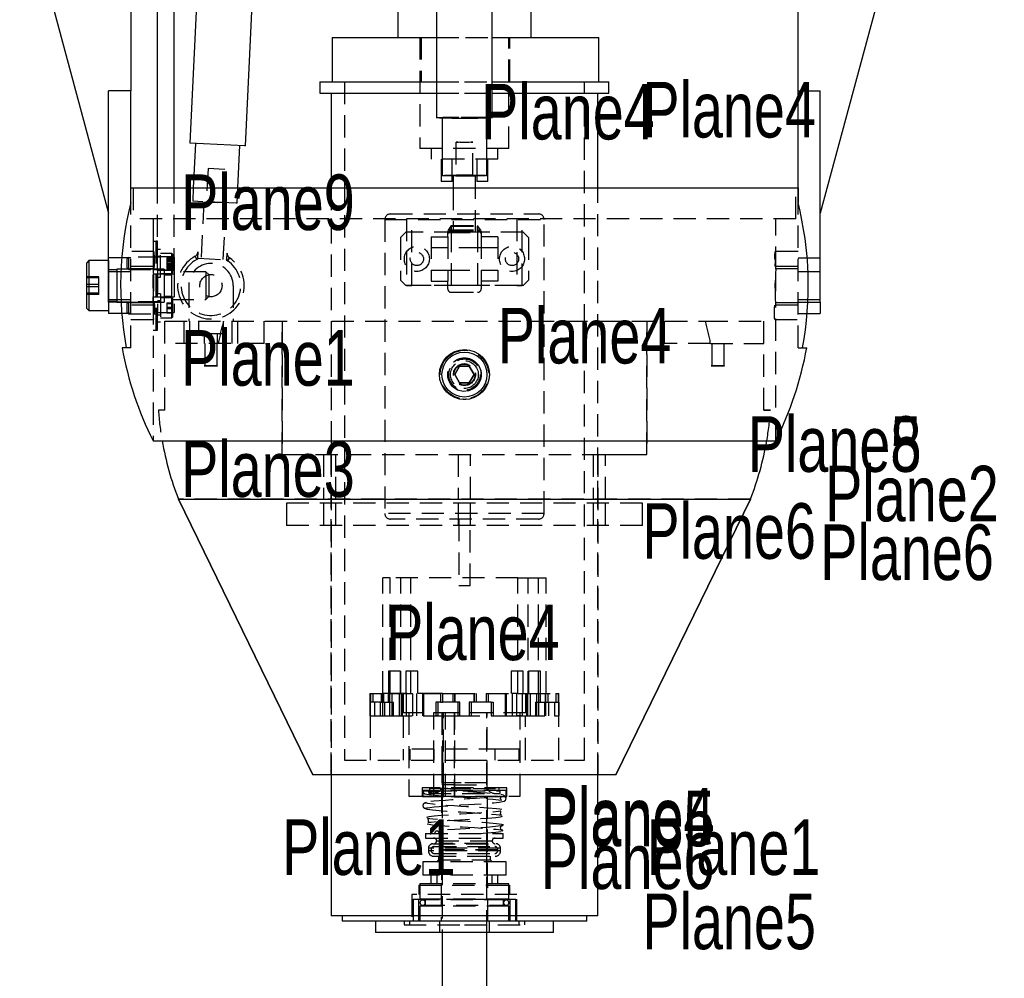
# Model space of a CAD drawing. Extents: x 7 to 1111, y 4 to 855.
# Tile 10 of 18: x 254 to 310, y 627 to 682. Entities that reach past the tile are written whole.
import ezdxf

# ---------------------------------------------------------------- set-up
doc = ezdxf.new("R2010")
doc.units = 0
doc.linetypes.add('SLDHIDDEN0', pattern=[1.905, 1.27, -0.635])
doc.layers.get('0').update_dxf_attribs({"linetype": 'CONTINUOUS'})

msp = doc.modelspace()

# ---------------------------------------------------------------- linework, layer by layer
at = {"color": 7, "linetype": 'CONTINUOUS'}
for p, q in [((261.874, 672), (261.874, 724.197)), ((260.35, 720.707), (260.35, 677.527)), ((298.45, 677.527), (298.45, 720.707)), ((262.829, 672), (262.829, 715.307)), ((262.829, 672), (262.829, 707.463)), ((254, 689.375), (259.08, 670.542)), ((304.8, 689.375), (299.72, 670.542)), ((277.813, 687.882), (277.813, 676.001)), ((280.988, 676.001), (280.988, 687.882)), ((275.59, 686.937), (275.59, 680.587)), ((283.21, 680.587), (283.21, 686.937)), ((264.23, 685.273), (263.719, 674.545)), ((266.891, 674.395), (267.401, 685.122)), ((271.841, 680.587), (271.841, 678.047)), ((271.841, 680.587), (277.813, 680.587)), ((280.988, 680.587), (287.081, 680.587)), ((287.081, 678.047), (287.081, 680.587)), ((271.145, 678.047), (271.145, 677.412)), ((271.145, 678.047), (277.813, 678.047)), ((280.988, 678.047), (287.655, 678.047)), ((287.655, 677.412), (287.655, 678.047)), ((260.35, 677.527), (259.08, 677.527)), ((259.08, 668.002), (259.08, 677.527)), ((260.35, 671.97), (260.35, 677.527)), ((271.145, 677.412), (277.813, 677.412)), ((271.78, 677.412), (271.78, 672)), ((280.988, 677.412), (287.655, 677.412)), ((287.02, 672), (287.02, 677.412)), ((298.45, 677.527), (299.72, 677.527)), ((298.45, 671.97), (298.45, 677.527)), ((299.72, 668.002), (299.72, 677.527)), ((278.13, 675.976), (278.13, 672.7)), ((280.67, 672.7), (280.67, 675.976)), ((266.83, 674.398), (263.719, 674.545)), ((264.037, 674.53), (263.916, 672)), ((266.459, 672), (266.574, 674.41)), ((266.891, 674.395), (266.83, 674.398)), ((278.765, 672.672), (278.765, 672)), ((279.4, 672.7), (278.985, 672.693)), ((279.4, 672.7), (279.153, 672.71)), ((279.4, 672.7), (279.815, 672.706)), ((279.647, 672.689), (279.4, 672.7)), ((280.035, 672), (280.035, 672.672)), ((260.35, 672), (298.45, 672)), ((260.35, 671.168), (260.35, 671.97)), ((298.45, 671.97), (298.45, 671.168)), ((265.148, 671.172), (264.685, 671.194)), ((265.016, 671.178), (265.148, 671.172)), ((265.148, 671.172), (265.28, 671.166)), ((265.148, 671.172), (265.612, 671.15)), ((257.953, 667.84), (257.81, 667.697)), ((257.81, 667.697), (257.81, 666.253)), ((259.08, 667.84), (257.953, 667.84)), ((257.953, 667.84), (257.953, 666.236)), ((259.83, 668.002), (259.08, 668.002)), ((259.08, 667.064), (259.08, 668.002)), ((298.97, 668.002), (299.72, 668.002)), ((299.72, 665.462), (299.72, 668.002)), ((259.08, 667.064), (259.08, 666.236)), ((257.81, 666.253), (257.81, 665.127)), ((257.953, 666.236), (257.953, 664.985)), ((259.08, 666.236), (259.08, 665.76)), ((259.08, 665.462), (259.08, 665.76)), ((259.08, 665.462), (259.08, 664.827)), ((259.788, 665.462), (259.08, 665.462)), ((299.012, 665.462), (299.72, 665.462)), ((299.72, 665.462), (299.72, 664.827)), ((257.81, 665.127), (257.953, 664.985)), ((257.953, 664.985), (259.08, 664.985)), ((259.83, 664.827), (259.08, 664.827)), ((298.97, 664.827), (299.72, 664.827)), ((260.09, 662.856), (259.851, 662.856)), ((298.71, 662.856), (298.949, 662.856)), ((279.124, 661.81), (278.849, 661.332)), ((278.849, 661.332), (279.124, 660.855)), ((279.676, 661.81), (279.124, 661.81)), ((279.951, 661.332), (279.676, 661.81)), ((279.676, 660.855), (279.951, 661.332)), ((279.124, 660.855), (279.676, 660.855)), ((261.62, 657.542), (297.18, 657.542)), ((270.746, 638.472), (263.065, 654.22)), ((263.065, 654.22), (295.735, 654.22)), ((263.065, 654.22), (270.746, 638.472)), ((295.735, 654.22), (288.054, 638.472)), ((288.054, 638.472), (295.735, 654.22)), ((288.054, 638.472), (270.746, 638.472)), ((271.78, 638.472), (271.78, 630.422)), ((287.02, 630.422), (287.02, 638.472)), ((287.02, 630.422), (271.78, 630.422)), ((272.415, 630.422), (272.415, 630.111)), ((286.385, 630.111), (286.385, 630.422)), ((286.385, 630.111), (272.415, 630.111)), ((274.32, 630.111), (274.32, 629.476)), ((284.48, 629.476), (284.48, 630.111)), ((284.48, 629.476), (274.32, 629.476)), ((278.124, 629.476), (278.124, 618.493)), ((280.676, 618.493), (280.676, 629.476))]:
    msp.add_line(p, q, dxfattribs=at)
at = {"color": 9, "linetype": 'SLDHIDDEN0'}
for p, q in [((276.86, 680.587), (276.86, 674.237)), ((276.921, 680.587), (276.921, 678.047)), ((277.813, 680.587), (279.461, 680.587)), ((279.461, 680.587), (280.988, 680.587)), ((281.94, 674.237), (281.94, 680.587)), ((282.001, 678.047), (282.001, 680.587)), ((272.542, 678.047), (272.542, 639.312)), ((277.813, 678.047), (279.4, 678.047)), ((279.4, 678.047), (280.988, 678.047)), ((286.258, 639.312), (286.258, 678.047)), ((277.813, 677.412), (279.4, 677.412)), ((279.4, 677.412), (280.988, 677.412)), ((278.13, 676.001), (278.13, 675.976)), ((280.67, 675.976), (280.67, 676.001)), ((281.94, 674.237), (276.86, 674.237)), ((277.495, 674.237), (277.495, 673.628)), ((278.917, 674.604), (278.917, 672.7)), ((279.883, 672.7), (279.883, 674.604)), ((281.305, 673.628), (281.305, 674.237)), ((264.757, 673.098), (264.666, 671.195)), ((265.721, 673.052), (264.757, 673.098)), ((281.305, 673.628), (277.495, 673.628)), ((278.067, 673.628), (278.067, 672.358)), ((278.702, 672.358), (278.702, 673.628)), ((280.099, 673.628), (280.099, 672.358)), ((280.734, 672.358), (280.734, 673.628)), ((265.63, 671.149), (265.721, 673.052)), ((278.765, 672.7), (278.765, 672.672)), ((280.035, 672.672), (280.035, 672.7)), ((260.35, 671.97), (260.35, 672)), ((260.35, 671.168), (260.35, 671.97)), ((260.477, 672), (260.477, 670.222)), ((261.874, 667.284), (261.874, 672)), ((262.829, 667.284), (262.829, 672)), ((262.829, 667.284), (262.829, 672)), ((263.916, 672), (263.88, 671.232)), ((266.417, 671.112), (266.459, 672)), ((271.78, 672), (271.78, 653.987)), ((278.702, 672.358), (278.067, 672.358)), ((278.765, 672), (278.765, 669.46)), ((280.035, 669.46), (280.035, 672)), ((280.734, 672.358), (280.099, 672.358)), ((287.02, 653.987), (287.02, 672)), ((298.323, 670.222), (298.323, 672)), ((298.45, 672), (298.45, 671.97)), ((298.45, 671.168), (298.45, 671.97)), ((260.35, 662.856), (260.35, 671.168)), ((266.369, 671.114), (263.88, 671.232)), ((264.514, 671.202), (264.36, 667.965)), ((265.629, 667.904), (265.783, 671.142)), ((266.417, 671.112), (266.369, 671.114)), ((298.45, 662.856), (298.45, 671.168)), ((275.171, 670.504), (283.629, 670.504)), ((298.323, 670.222), (260.477, 670.222)), ((261.62, 670.222), (261.62, 667.358)), ((274.853, 670.186), (274.853, 653.397)), ((274.853, 670.186), (283.947, 670.186)), ((276.098, 670.222), (276.098, 666.412)), ((276.403, 666.412), (276.403, 670.222)), ((278.648, 669.592), (278.648, 669.85)), ((278.648, 669.85), (280.152, 669.85)), ((278.648, 669.807), (278.648, 669.542)), ((278.648, 669.807), (280.152, 669.807)), ((280.152, 669.85), (280.152, 669.592)), ((280.152, 669.542), (280.152, 669.807)), ((282.397, 670.222), (282.397, 666.412)), ((282.702, 666.412), (282.702, 670.222)), ((283.947, 653.397), (283.947, 670.186)), ((297.18, 667.37), (297.18, 670.222)), ((276.047, 669.46), (275.742, 669.155)), ((275.742, 669.155), (275.742, 666.717)), ((282.753, 669.46), (276.047, 669.46)), ((277.49, 669.206), (278.445, 669.206)), ((277.49, 669.206), (277.49, 666.666)), ((278.447, 669.481), (278.445, 669.48)), ((278.445, 669.48), (278.445, 669.439)), ((278.445, 669.439), (278.447, 669.438)), ((278.445, 669.371), (278.445, 669.439)), ((278.445, 669.206), (278.445, 669.371)), ((278.445, 669.206), (278.445, 666.666)), ((278.447, 669.481), (280.353, 669.481)), ((278.447, 669.438), (280.353, 669.438)), ((278.648, 669.592), (280.152, 669.592)), ((278.648, 669.592), (278.648, 666.033)), ((278.648, 669.542), (280.152, 669.542)), ((280.152, 669.592), (280.152, 666.033)), ((280.355, 669.48), (280.353, 669.481)), ((280.353, 669.438), (280.355, 669.439)), ((280.355, 669.48), (280.355, 669.439)), ((280.355, 669.439), (280.355, 669.371)), ((280.355, 669.371), (280.355, 669.206)), ((281.31, 669.206), (280.355, 669.206)), ((280.355, 669.206), (280.355, 666.666)), ((281.31, 669.206), (281.31, 666.666)), ((283.058, 669.155), (282.753, 669.46)), ((283.058, 669.155), (283.058, 666.717)), ((261.62, 668.952), (261.62, 667.052)), ((261.62, 668.952), (261.802, 668.952)), ((261.802, 663.872), (261.802, 668.952)), ((261.802, 663.872), (261.802, 668.952)), ((261.874, 668.952), (261.802, 668.952)), ((261.874, 663.872), (261.874, 668.952)), ((260.226, 668.033), (260.132, 667.938)), ((262.037, 668.033), (260.226, 668.033)), ((260.226, 667.332), (260.226, 668.033)), ((261.666, 668.353), (260.35, 668.353)), ((261.874, 668.028), (261.665, 668.028)), ((262.037, 668.475), (261.874, 668.475)), ((262.037, 668.078), (261.874, 668.078)), ((262.829, 668.048), (261.874, 668.048)), ((262.037, 666.89), (262.037, 668.475)), ((262.68, 668.256), (262.037, 668.256)), ((262.68, 667.108), (262.68, 668.256)), ((262.738, 668.199), (262.68, 668.256)), ((262.738, 667.166), (262.738, 668.199)), ((262.829, 667.322), (262.829, 668.042)), ((262.829, 668.042), (262.829, 667.322)), ((264.017, 668.089), (264.114, 667.91)), ((264.114, 667.91), (264.017, 668.089)), ((264.177, 668.342), (264.16, 667.974)), ((265.829, 667.895), (265.847, 668.263)), ((278.445, 668.571), (277.49, 668.571)), ((280.355, 668.571), (278.445, 668.571)), ((281.31, 668.571), (280.355, 668.571)), ((298.45, 668.353), (297.134, 668.353)), ((259.08, 667.84), (259.08, 667.064)), ((260.35, 668.002), (259.83, 668.002)), ((260.132, 667.426), (260.132, 667.938)), ((260.35, 667.52), (261.665, 667.52)), ((262.412, 667.999), (262.412, 667.805)), ((262.412, 667.999), (262.738, 667.999)), ((262.412, 667.976), (262.738, 667.976)), ((262.412, 667.939), (262.738, 667.939)), ((262.412, 667.877), (262.738, 667.877)), ((262.412, 667.805), (262.412, 667.488)), ((262.412, 667.805), (262.738, 667.805)), ((262.412, 667.719), (262.738, 667.719)), ((262.412, 667.645), (262.738, 667.645)), ((262.412, 667.56), (262.738, 667.56)), ((262.412, 667.488), (262.738, 667.488)), ((262.412, 667.488), (262.412, 667.365)), ((264.16, 667.974), (264.204, 667.972)), ((264.204, 667.972), (265.785, 667.897)), ((265.785, 667.897), (265.829, 667.895)), ((265.982, 667.995), (265.869, 667.826)), ((265.869, 667.826), (265.982, 667.995)), ((297.135, 667.52), (298.45, 667.52)), ((298.45, 668.002), (298.97, 668.002)), ((258.526, 666.92), (257.81, 666.92)), ((258.526, 666.852), (258.526, 666.92)), ((259.552, 667.306), (259.08, 667.306)), ((260.35, 667.205), (259.08, 667.205)), ((259.08, 665.76), (259.08, 667.064)), ((262.255, 667.36), (259.552, 667.36)), ((259.552, 667.36), (259.552, 666.295)), ((260.132, 667.426), (260.226, 667.332)), ((260.226, 667.332), (262.037, 667.332)), ((261.621, 667.37), (260.35, 667.37)), ((261.874, 667.06), (261.62, 667.06)), ((261.663, 667.343), (261.665, 667.337)), ((261.665, 667.337), (261.666, 667.337)), ((261.666, 667.337), (261.874, 667.337)), ((261.874, 667.316), (262.829, 667.316)), ((261.874, 667.286), (262.037, 667.286)), ((262.829, 667.284), (261.874, 667.284)), ((261.874, 667.284), (261.874, 664.884)), ((262.829, 667.06), (261.874, 667.06)), ((262.037, 667.108), (262.68, 667.108)), ((262.255, 667.36), (262.255, 666.295)), ((262.677, 667.014), (262.255, 667.014)), ((262.412, 667.426), (262.738, 667.426)), ((262.412, 667.389), (262.738, 667.389)), ((262.412, 667.365), (262.738, 667.365)), ((264.628, 667.205), (262.677, 667.205)), ((262.677, 667.205), (262.677, 666.314)), ((262.68, 667.108), (262.738, 667.166)), ((262.829, 667.284), (262.829, 664.884)), ((262.829, 667.06), (262.829, 666.412)), ((264.795, 667.038), (264.628, 667.205)), ((264.628, 667.205), (264.628, 666.314)), ((264.795, 667.038), (264.795, 666.335)), ((277.49, 667.301), (278.445, 667.301)), ((278.445, 667.301), (280.355, 667.301)), ((280.355, 667.301), (281.31, 667.301)), ((298.45, 667.37), (297.18, 667.37)), ((299.72, 667.205), (298.45, 667.205)), ((258.526, 666.852), (257.81, 666.852)), ((258.526, 666.48), (257.81, 666.48)), ((258.526, 666.344), (257.81, 666.344)), ((258.526, 666.344), (258.526, 666.852)), ((258.526, 665.904), (258.526, 666.344)), ((261.874, 666.89), (262.037, 666.89)), ((262.829, 666.412), (262.829, 665.764)), ((263.652, 666.412), (263.652, 664.38)), ((266.192, 666.412), (266.192, 664.38)), ((275.742, 666.717), (276.047, 666.412)), ((282.753, 666.412), (276.047, 666.412)), ((276.098, 666.412), (276.403, 666.412)), ((279.4, 666.412), (276.403, 666.412)), ((277.49, 666.666), (278.445, 666.666)), ((278.445, 666.234), (278.445, 666.666)), ((282.397, 666.412), (279.4, 666.412)), ((280.355, 666.666), (280.355, 666.234)), ((281.31, 666.666), (280.355, 666.666)), ((282.397, 666.412), (282.702, 666.412)), ((282.753, 666.412), (283.058, 666.717)), ((258.526, 665.972), (257.81, 665.972)), ((258.526, 665.904), (257.81, 665.904)), ((259.552, 666.295), (259.552, 665.465)), ((262.037, 665.935), (261.874, 665.935)), ((262.037, 665.935), (262.037, 665.908)), ((262.037, 665.908), (262.037, 664.35)), ((262.255, 666.295), (262.255, 665.465)), ((262.255, 665.81), (262.677, 665.81)), ((262.677, 666.314), (262.677, 665.62)), ((264.628, 666.314), (264.628, 665.62)), ((264.628, 665.62), (264.795, 665.786)), ((264.795, 666.335), (264.795, 665.786)), ((278.648, 666.031), (280.152, 666.031)), ((259.08, 665.76), (259.08, 665.462)), ((259.08, 665.62), (260.35, 665.62)), ((259.08, 665.518), (259.552, 665.518)), ((260.35, 665.462), (259.08, 665.462)), ((259.552, 665.465), (262.255, 665.465)), ((260.35, 665.462), (259.788, 665.462)), ((260.226, 665.493), (260.132, 665.398)), ((260.132, 664.886), (260.132, 665.398)), ((262.037, 665.493), (260.226, 665.493)), ((260.226, 664.792), (260.226, 665.493)), ((260.35, 665.455), (261.62, 665.455)), ((261.666, 665.305), (260.35, 665.305)), ((261.62, 665.766), (261.62, 663.872)), ((261.62, 665.764), (261.874, 665.764)), ((261.62, 665.455), (261.62, 657.542)), ((261.666, 665.488), (261.665, 665.488)), ((261.874, 665.488), (261.666, 665.488)), ((261.874, 665.764), (262.829, 665.764)), ((262.037, 665.538), (261.874, 665.538)), ((262.68, 665.716), (262.037, 665.716)), ((262.412, 665.436), (262.412, 665.179)), ((262.412, 665.436), (262.738, 665.436)), ((262.412, 665.399), (262.738, 665.399)), ((262.677, 665.62), (264.628, 665.62)), ((262.68, 664.568), (262.68, 665.716)), ((262.738, 665.659), (262.68, 665.716)), ((262.738, 664.626), (262.738, 665.659)), ((298.45, 665.305), (297.134, 665.305)), ((297.179, 665.455), (298.45, 665.455)), ((297.18, 657.542), (297.18, 665.466)), ((298.45, 665.62), (299.72, 665.62)), ((298.45, 665.462), (299.72, 665.462)), ((298.45, 665.462), (299.012, 665.462)), ((260.35, 664.827), (259.83, 664.827)), ((260.132, 664.886), (260.226, 664.792)), ((260.226, 664.792), (262.037, 664.792)), ((261.665, 664.797), (261.874, 664.797)), ((261.874, 664.884), (262.829, 664.884)), ((261.874, 664.746), (262.037, 664.746)), ((262.412, 665.179), (262.412, 664.886)), ((262.412, 665.179), (262.738, 665.179)), ((262.412, 665.105), (262.738, 665.105)), ((262.412, 664.886), (262.412, 664.849)), ((262.412, 664.886), (262.738, 664.886)), ((262.412, 664.849), (262.738, 664.849)), ((298.45, 664.827), (298.97, 664.827)), ((260.35, 664.472), (261.665, 664.472)), ((261.874, 664.35), (262.037, 664.35)), ((262.037, 664.568), (262.68, 664.568)), ((262.293, 659.3), (262.293, 664.38)), ((262.293, 664.38), (293.163, 664.38)), ((262.68, 664.568), (262.738, 664.626)), ((263.398, 663.11), (263.398, 664.38)), ((263.703, 664.38), (263.703, 663.11)), ((264.207, 664.38), (264.207, 663.679)), ((265.637, 663.679), (265.637, 664.38)), ((266.141, 663.11), (266.141, 664.38)), ((266.446, 664.38), (266.446, 663.11)), ((267.97, 663.11), (267.97, 664.38)), ((268.986, 656.76), (268.986, 664.38)), ((268.986, 664.38), (268.986, 656.76)), ((289.814, 664.38), (289.814, 656.76)), ((289.814, 656.76), (289.814, 664.38)), ((290.83, 663.11), (290.83, 664.38)), ((293.163, 664.38), (296.507, 664.38)), ((296.507, 663.11), (296.507, 664.38)), ((297.135, 664.472), (298.45, 664.472)), ((261.62, 663.872), (261.802, 663.872)), ((261.802, 663.872), (261.874, 663.872)), ((264.207, 663.679), (264.922, 663.679)), ((264.542, 663.679), (264.542, 663.11)), ((264.922, 663.679), (265.637, 663.679)), ((265.302, 663.11), (265.302, 663.679)), ((267.97, 663.11), (262.293, 663.11)), ((264.571, 663.11), (264.571, 661.841)), ((265.273, 661.841), (265.273, 663.11)), ((293.453, 663.11), (290.83, 663.11)), ((293.453, 663.11), (296.507, 663.11)), ((293.527, 663.11), (293.527, 661.841)), ((294.229, 661.841), (294.229, 663.11)), ((296.507, 659.3), (296.507, 663.11)), ((260.35, 662.856), (260.09, 662.856)), ((298.45, 662.856), (298.71, 662.856)), ((279.4, 662.297), (279.707, 662.245)), ((264.571, 661.841), (264.542, 661.84)), ((264.542, 661.84), (265.302, 661.84)), ((264.571, 661.841), (265.273, 661.841)), ((265.302, 661.84), (265.273, 661.841)), ((278.849, 661.332), (279.124, 661.81)), ((279.124, 660.855), (278.849, 661.332)), ((279.124, 661.81), (279.676, 661.81)), ((279.676, 661.81), (279.951, 661.332)), ((279.951, 661.332), (279.676, 660.855)), ((293.527, 661.841), (293.498, 661.84)), ((293.498, 661.84), (294.258, 661.84)), ((293.527, 661.841), (294.229, 661.841)), ((294.258, 661.84), (294.229, 661.841)), ((279.676, 660.855), (279.124, 660.855)), ((262.293, 659.3), (261.92, 659.3)), ((262.293, 659.3), (261.92, 659.3)), ((296.507, 659.3), (296.88, 659.3)), ((296.88, 659.3), (296.507, 659.3)), ((268.986, 656.76), (271.78, 656.76)), ((268.986, 656.76), (289.814, 656.76)), ((271.351, 656.76), (271.351, 654.22)), ((271.78, 656.76), (271.78, 638.472)), ((271.78, 638.472), (271.78, 656.76)), ((272.052, 654.22), (272.052, 656.76)), ((279.049, 656.76), (279.049, 654.22)), ((279.751, 654.22), (279.751, 656.76)), ((286.748, 656.76), (286.748, 654.22)), ((287.02, 638.472), (287.02, 656.76)), ((287.02, 656.76), (289.814, 656.76)), ((287.02, 656.76), (287.02, 638.472)), ((287.449, 654.22), (287.449, 656.76)), ((295.735, 654.22), (263.065, 654.22)), ((269.24, 653.987), (269.24, 652.717)), ((289.56, 653.987), (269.24, 653.987)), ((271.351, 653.987), (271.351, 652.717)), ((272.052, 652.717), (272.052, 653.987)), ((279.049, 653.987), (279.049, 652.717)), ((279.751, 652.717), (279.751, 653.987)), ((286.748, 653.987), (286.748, 652.717)), ((287.449, 652.717), (287.449, 653.987)), ((289.56, 652.717), (289.56, 653.987)), ((283.947, 653.397), (274.853, 653.397)), ((283.629, 653.079), (275.171, 653.079)), ((279.082, 653.079), (279.082, 649.269)), ((279.717, 649.269), (279.717, 653.079)), ((289.56, 652.717), (269.24, 652.717)), ((271.78, 652.717), (271.78, 638.472)), ((287.02, 638.472), (287.02, 652.717)), ((274.734, 643.122), (274.734, 649.726)), ((275.165, 649.726), (274.734, 649.726)), ((275.165, 643.122), (275.165, 649.726)), ((282.458, 649.726), (275.165, 649.726)), ((275.767, 643.122), (275.767, 649.726)), ((276.342, 643.122), (276.342, 649.726)), ((282.458, 649.726), (283.033, 649.726)), ((282.458, 643.122), (282.458, 649.726)), ((283.033, 643.122), (283.033, 649.726)), ((283.033, 649.726), (284.066, 649.726)), ((283.635, 643.122), (283.635, 649.726)), ((284.066, 643.122), (284.066, 649.726)), ((279.717, 649.269), (279.082, 649.269)), ((275.055, 644.392), (275.055, 643.122)), ((275.746, 644.392), (275.055, 644.392)), ((275.746, 643.122), (275.746, 644.392)), ((276.048, 644.392), (276.048, 643.122)), ((276.345, 644.392), (276.048, 644.392)), ((276.739, 644.392), (276.345, 644.392)), ((276.739, 643.122), (276.739, 644.392)), ((282.061, 644.392), (282.061, 643.122)), ((282.752, 644.392), (282.061, 644.392)), ((282.752, 643.122), (282.752, 644.392)), ((283.054, 644.392), (283.054, 643.122)), ((283.745, 644.392), (283.054, 644.392)), ((283.745, 643.122), (283.745, 644.392)), ((274.002, 643.122), (274.002, 641.852)), ((274.002, 643.122), (274.744, 643.122)), ((274.043, 643.122), (274.043, 642.614)), ((274.177, 643.122), (274.177, 642.614)), ((274.647, 643.122), (274.647, 642.614)), ((275.165, 643.122), (274.734, 643.122)), ((274.744, 641.852), (274.744, 643.122)), ((274.781, 643.122), (274.781, 642.614)), ((275.07, 642.614), (275.07, 643.122)), ((275.142, 641.852), (275.142, 643.122)), ((278.038, 643.122), (275.165, 643.122)), ((275.165, 643.122), (278.038, 643.122)), ((275.249, 643.122), (275.249, 641.852)), ((275.675, 643.122), (275.675, 641.852)), ((275.804, 641.852), (275.804, 643.122)), ((275.844, 643.122), (275.844, 641.852)), ((275.9, 643.122), (275.9, 642.022)), ((276.082, 641.852), (276.082, 643.122)), ((276.424, 643.122), (276.424, 641.852)), ((276.67, 643.122), (276.67, 641.852)), ((277.013, 643.122), (277.013, 641.852)), ((277.074, 641.852), (277.074, 643.122)), ((278.038, 643.122), (278.038, 642.614)), ((278.153, 643.122), (278.038, 643.122)), ((278.153, 643.122), (278.153, 642.614)), ((278.153, 643.122), (278.736, 643.122)), ((278.736, 643.122), (278.736, 642.614)), ((278.736, 643.122), (282.13, 643.122)), ((278.852, 643.122), (278.852, 642.614)), ((278.858, 642.614), (278.858, 643.122)), ((279.942, 643.122), (279.942, 642.614)), ((279.948, 643.122), (279.948, 642.614)), ((280.064, 643.122), (280.064, 642.614)), ((280.647, 643.122), (280.647, 642.614)), ((280.762, 643.122), (280.762, 642.614)), ((281.726, 643.122), (281.726, 641.852)), ((281.787, 643.122), (281.787, 641.852)), ((282.458, 643.122), (282.13, 643.122)), ((282.13, 643.122), (282.13, 641.852)), ((282.376, 643.122), (282.376, 641.852)), ((282.458, 643.122), (283.033, 643.122)), ((282.718, 641.852), (282.718, 643.122)), ((282.9, 642.022), (282.9, 643.122)), ((282.956, 641.852), (282.956, 643.122)), ((282.996, 643.122), (282.996, 641.852)), ((283.033, 643.122), (283.73, 643.122)), ((283.033, 643.122), (284.623, 643.122)), ((283.152, 643.122), (283.152, 641.852)), ((283.522, 643.122), (283.522, 641.852)), ((283.657, 641.852), (283.657, 643.122)), ((283.73, 643.122), (283.73, 642.614)), ((284.019, 643.122), (284.019, 642.614)), ((284.055, 641.852), (284.055, 643.122)), ((284.153, 643.122), (284.153, 642.614)), ((284.623, 643.122), (284.623, 642.614)), ((284.623, 643.122), (284.757, 643.122)), ((284.757, 643.122), (284.757, 642.614)), ((284.757, 643.122), (284.797, 643.122)), ((284.797, 641.852), (284.797, 643.122)), ((274.016, 642.614), (274.016, 641.852)), ((274.591, 642.614), (274.016, 642.614)), ((274.255, 642.614), (274.255, 641.852)), ((274.591, 642.614), (274.591, 641.852)), ((274.591, 642.614), (275.345, 642.614)), ((274.829, 642.614), (274.829, 641.852)), ((275.345, 641.852), (275.345, 642.614)), ((278.038, 642.614), (277.768, 642.614)), ((277.768, 642.614), (277.768, 641.852)), ((277.878, 642.614), (277.878, 641.852)), ((278.038, 642.614), (278.153, 642.614)), ((278.736, 642.614), (278.153, 642.614)), ((279.016, 642.614), (278.736, 642.614)), ((279.016, 642.614), (279.016, 641.852)), ((279.126, 642.614), (279.016, 642.614)), ((279.126, 642.614), (279.126, 641.852)), ((279.137, 642.614), (279.126, 642.614)), ((279.137, 641.852), (279.137, 642.614)), ((279.663, 642.614), (279.663, 641.852)), ((280.922, 642.614), (279.663, 642.614)), ((279.674, 642.614), (279.674, 641.852)), ((279.784, 642.614), (279.784, 641.852)), ((280.922, 642.614), (280.922, 641.852)), ((280.922, 642.614), (281.032, 642.614)), ((281.032, 642.614), (281.032, 641.852)), ((283.455, 642.614), (283.455, 641.852)), ((283.455, 642.614), (283.971, 642.614)), ((283.971, 642.614), (284.545, 642.614)), ((283.971, 642.614), (283.971, 641.852)), ((284.209, 642.614), (284.209, 641.852)), ((284.545, 642.614), (284.623, 642.614)), ((284.545, 642.614), (284.545, 641.852)), ((284.623, 642.614), (284.757, 642.614)), ((284.757, 642.614), (284.784, 642.614)), ((284.784, 642.614), (284.784, 641.852)), ((274.002, 641.852), (274.744, 641.852)), ((274.012, 641.852), (274.012, 639.312)), ((274.744, 641.852), (275.142, 641.852)), ((274.744, 641.852), (275.142, 641.852)), ((275.142, 641.852), (277.768, 641.852)), ((278.909, 642.022), (275.9, 642.022)), ((275.907, 641.852), (275.907, 639.312)), ((276.225, 642.022), (276.225, 637.26)), ((277.643, 637.26), (277.643, 642.022)), ((277.768, 641.852), (279.016, 641.852)), ((277.878, 641.852), (277.768, 641.852)), ((278.1, 642.022), (278.1, 638.022)), ((278.124, 642.022), (278.124, 637.895)), ((278.174, 637.26), (278.174, 642.022)), ((278.208, 637.895), (278.208, 642.022)), ((278.322, 637.26), (278.322, 642.022)), ((278.819, 642.022), (278.819, 637.895)), ((278.853, 637.26), (278.853, 642.022)), ((282.9, 642.022), (278.909, 642.022)), ((279.016, 641.852), (282.13, 641.852)), ((280.676, 637.895), (280.676, 642.022)), ((280.7, 638.022), (280.7, 642.022)), ((282.13, 641.852), (282.713, 641.852)), ((282.718, 641.852), (282.376, 641.852)), ((282.575, 637.26), (282.575, 642.022)), ((282.718, 641.852), (284.545, 641.852)), ((282.892, 639.312), (282.892, 641.852)), ((284.545, 641.852), (284.784, 641.852)), ((284.545, 641.852), (284.784, 641.852)), ((284.784, 641.852), (284.797, 641.852)), ((284.788, 639.312), (284.788, 641.852)), ((276.282, 639.947), (276.282, 639.312)), ((281.482, 639.947), (276.282, 639.947)), ((277.654, 639.947), (277.654, 639.312)), ((281.146, 639.312), (281.146, 639.947)), ((282.518, 639.947), (281.482, 639.947)), ((282.518, 639.312), (282.518, 639.947)), ((272.542, 639.312), (279.4, 639.312)), ((278.105, 639.312), (278.105, 637.564)), ((279.4, 639.312), (286.258, 639.312)), ((280.695, 637.564), (280.695, 639.312)), ((271.78, 638.472), (270.746, 638.472)), ((288.054, 638.472), (287.02, 638.472)), ((276.976, 637.722), (276.976, 637.24)), ((277.687, 637.722), (276.976, 637.722)), ((277.412, 637.697), (277.412, 637.564)), ((278.13, 637.697), (277.417, 637.697)), ((281.824, 637.722), (277.687, 637.722)), ((277.995, 637.697), (281.383, 637.697)), ((278.038, 637.697), (278.038, 637.564)), ((278.437, 637.697), (278.043, 637.697)), ((279.218, 638.022), (278.1, 638.022)), ((278.124, 637.895), (278.208, 637.895)), ((278.13, 637.697), (278.502, 637.697)), ((278.208, 637.26), (278.208, 637.895)), ((278.819, 637.895), (278.208, 637.895)), ((278.437, 637.697), (280.757, 637.697)), ((278.502, 637.697), (280.67, 637.697)), ((278.819, 637.895), (278.819, 637.26)), ((278.819, 637.895), (280.676, 637.895)), ((280.7, 638.022), (279.218, 638.022)), ((280.762, 637.564), (280.762, 637.697)), ((281.388, 637.564), (281.388, 637.697)), ((281.824, 637.24), (281.824, 637.722)), ((276.225, 637.26), (282.575, 637.26)), ((276.976, 637.24), (281.824, 637.24)), ((277.705, 637.214), (277.002, 637.214)), ((277.02, 637.57), (277.02, 637.214)), ((277.718, 637.57), (277.02, 637.57)), ((277.044, 637.564), (278.485, 637.564)), ((277.366, 637.57), (277.366, 637.405)), ((277.366, 637.405), (281.434, 637.405)), ((277.412, 637.564), (281.388, 637.564)), ((281.798, 637.214), (277.705, 637.214)), ((281.78, 637.57), (277.718, 637.57)), ((278.087, 637.564), (278.087, 632.18)), ((278.124, 637.26), (278.124, 629.476)), ((280.676, 629.476), (280.676, 637.26)), ((280.713, 632.18), (280.713, 637.564)), ((281.434, 637.405), (281.434, 637.57)), ((281.78, 637.214), (281.78, 637.57)), ((277.183, 635.125), (277.183, 634.865)), ((277.183, 635.125), (281.617, 635.125)), ((277.183, 634.865), (281.617, 634.865)), ((278.13, 635.125), (278.13, 634.555)), ((280.67, 634.555), (280.67, 635.125)), ((281.617, 634.865), (281.617, 635.125)), ((277.597, 634.535), (281.203, 634.535)), ((277.67, 634.377), (281.13, 634.377)), ((277.815, 634.7), (280.985, 634.7)), ((280.667, 634.555), (278.13, 634.555)), ((277.343, 634.281), (277.343, 634.126)), ((281.454, 634.281), (277.344, 634.281)), ((281.454, 634.126), (277.344, 634.126)), ((281.305, 634.199), (277.493, 634.199)), ((281.305, 634.162), (277.493, 634.162)), ((277.648, 633.821), (281.152, 633.821)), ((277.67, 633.984), (281.13, 633.984)), ((277.909, 633.821), (277.909, 633.628)), ((278.13, 633.984), (278.13, 633.5)), ((280.67, 633.5), (280.67, 633.984)), ((280.891, 633.628), (280.891, 633.821)), ((281.457, 634.126), (281.457, 634.281)), ((277.02, 633.5), (277.02, 632.753)), ((277.718, 633.5), (277.02, 633.5)), ((281.78, 633.5), (277.718, 633.5)), ((277.909, 633.628), (277.815, 633.5)), ((277.909, 633.628), (280.891, 633.628)), ((278.13, 633.5), (278.13, 632.753)), ((280.67, 632.753), (280.67, 633.5)), ((280.985, 633.5), (280.891, 633.628)), ((281.78, 632.753), (281.78, 633.5)), ((277.718, 632.753), (277.02, 632.753)), ((277.488, 632.753), (277.488, 632.245)), ((281.78, 632.753), (277.718, 632.753)), ((277.824, 632.753), (277.824, 632.245)), ((280.976, 632.245), (280.976, 632.753)), ((281.312, 632.245), (281.312, 632.753)), ((276.802, 632.18), (276.802, 631.635)), ((276.802, 632.18), (281.998, 632.18)), ((276.86, 632.245), (276.86, 631.371)), ((277.604, 632.245), (276.86, 632.245)), ((281.94, 632.245), (277.604, 632.245)), ((278.063, 632.245), (278.063, 630.111)), ((280.737, 630.111), (280.737, 632.245)), ((281.94, 631.371), (281.94, 632.245)), ((281.998, 631.635), (281.998, 632.18)), ((276.403, 631.635), (276.403, 630.111)), ((282.397, 631.635), (276.403, 631.635)), ((282.397, 630.111), (282.397, 631.635)), ((276.47, 631.381), (276.47, 630.111)), ((276.47, 631.381), (279.4, 631.381)), ((276.781, 631.381), (276.781, 630.111)), ((277.604, 631.371), (276.86, 631.371)), ((276.86, 630.977), (276.86, 630.111)), ((277.604, 630.977), (276.86, 630.977)), ((281.787, 631.328), (277.013, 631.328)), ((277.013, 631.021), (281.787, 631.021)), ((277.164, 631.371), (277.164, 630.977)), ((281.94, 631.371), (277.604, 631.371)), ((281.94, 630.977), (277.604, 630.977)), ((279.4, 631.381), (282.33, 631.381)), ((281.636, 630.977), (281.636, 631.371)), ((281.94, 630.111), (281.94, 630.977)), ((282.019, 630.111), (282.019, 631.381)), ((282.33, 630.111), (282.33, 631.381)), ((275.953, 630.111), (275.953, 629.909)), ((275.953, 629.909), (279.4, 629.909)), ((276.269, 630.111), (276.269, 629.909)), ((277.971, 630.111), (277.971, 629.476)), ((279.4, 629.909), (282.847, 629.909)), ((280.829, 629.476), (280.829, 630.111)), ((282.531, 629.909), (282.531, 630.111)), ((282.847, 629.909), (282.847, 630.111))]:
    msp.add_line(p, q, dxfattribs=at)
at = {"color": 9, "linetype": 'SLDHIDDEN0', "flags": 128}
for points in [[(277.813, 676.001), (277.813, 676.002), (277.841, 676.008), (277.908, 676.014), (278.015, 676.02), (278.157, 676.026), (278.332, 676.031), (278.534, 676.035), (278.759, 676.038), (279, 676.04), (279.252, 676.041), (279.507, 676.041), (279.76, 676.04), (280.003, 676.038), (280.231, 676.035), (280.437, 676.031), (280.616, 676.027), (280.764, 676.021)], [(280.491, 676.017), (280.59, 676.012), (280.65, 676.006), (280.67, 676.001), (280.649, 675.995), (280.588, 675.989), (280.489, 675.984), (280.355, 675.979), (280.19, 675.975), (280, 675.972), (279.79, 675.97), (279.568, 675.968), (279.341, 675.968), (279.115, 675.969), (278.899, 675.971), (278.698, 675.974), (278.521, 675.977), (278.371, 675.982), (278.255, 675.987), (278.175, 675.992), (278.135, 675.998), (278.135, 676.004), (278.176, 676.009), (278.257, 676.015), (278.374, 676.02), (278.524, 676.024), (278.702, 676.028), (278.903, 676.03), (279.12, 676.032), (279.345, 676.033), (279.573, 676.033), (279.795, 676.031), (280.004, 676.029), (280.194, 676.026), (280.358, 676.022), (280.491, 676.017)], [(280.764, 676.021), (280.877, 676.015), (280.951, 676.009), (280.985, 676.003), (280.988, 676.001)], [(279.815, 674.61), (279.869, 674.607), (279.882, 674.603), (279.852, 674.6), (279.781, 674.596), (279.677, 674.594), (279.548, 674.592), (279.406, 674.592), (279.264, 674.592), (279.133, 674.594), (279.027, 674.596), (278.953, 674.599), (278.919, 674.603), (278.928, 674.607), (278.979, 674.61), (279.067, 674.613), (279.185, 674.615), (279.322, 674.616), (279.466, 674.616), (279.604, 674.615), (279.724, 674.613), (279.815, 674.61)], [(278.13, 672.7), (278.135, 672.703), (278.176, 672.708), (278.257, 672.714), (278.374, 672.719), (278.524, 672.723), (278.702, 672.727), (278.903, 672.729), (279.12, 672.731), (279.345, 672.732), (279.573, 672.732), (279.795, 672.73), (280.004, 672.728), (280.194, 672.725), (280.358, 672.721), (280.491, 672.716)], [(279.4, 672.716), (279.236, 672.715), (279.082, 672.714), (278.951, 672.711), (278.85, 672.708), (278.787, 672.704), (278.765, 672.7), (278.787, 672.695), (278.85, 672.692), (278.951, 672.688), (279.082, 672.686), (279.236, 672.684), (279.4, 672.683), (279.564, 672.684), (279.717, 672.686), (279.849, 672.688), (279.95, 672.692), (280.013, 672.695), (280.035, 672.7), (280.013, 672.704), (279.95, 672.708), (279.849, 672.711), (279.717, 672.714), (279.564, 672.715), (279.4, 672.716)], [(279.815, 672.706), (279.869, 672.703), (279.882, 672.699), (279.852, 672.695), (279.781, 672.692), (279.677, 672.69), (279.548, 672.688), (279.406, 672.687), (279.264, 672.688), (279.133, 672.689), (279.027, 672.692), (278.953, 672.695), (278.919, 672.699), (278.928, 672.702), (278.979, 672.706), (279.067, 672.709), (279.185, 672.711), (279.322, 672.712), (279.466, 672.712), (279.604, 672.711), (279.724, 672.709), (279.815, 672.706)], [(280.491, 672.716), (280.59, 672.711), (280.65, 672.705), (280.67, 672.7)], [(278.447, 669.438), (278.486, 669.57), (278.647, 669.806), (278.648, 669.807)], [(280.152, 669.807), (280.153, 669.806), (280.314, 669.57), (280.353, 669.438)], [(278.648, 669.592), (278.609, 669.589), (278.57, 669.579), (278.535, 669.563), (278.504, 669.541), (278.479, 669.514), (278.46, 669.483), (278.449, 669.45), (278.445, 669.416)], [(278.648, 669.542), (278.609, 669.539), (278.57, 669.529), (278.535, 669.513), (278.504, 669.492), (278.479, 669.466), (278.46, 669.436), (278.449, 669.404), (278.445, 669.371)], [(279.4, 669.476), (279.236, 669.475), (279.082, 669.474), (278.951, 669.471), (278.85, 669.468), (278.787, 669.464), (278.765, 669.46), (278.787, 669.455), (278.85, 669.452), (278.951, 669.448), (279.082, 669.446), (279.236, 669.444), (279.4, 669.443), (279.564, 669.444), (279.717, 669.446), (279.849, 669.448), (279.95, 669.452), (280.013, 669.455), (280.035, 669.46), (280.013, 669.464), (279.95, 669.468), (279.849, 669.471), (279.717, 669.474), (279.564, 669.475), (279.4, 669.476)], [(280.355, 669.416), (280.351, 669.45), (280.34, 669.483), (280.321, 669.514), (280.296, 669.541), (280.265, 669.563), (280.23, 669.579), (280.191, 669.589), (280.152, 669.592)], [(280.355, 669.371), (280.351, 669.404), (280.34, 669.436), (280.321, 669.466), (280.296, 669.492), (280.265, 669.513), (280.23, 669.529), (280.191, 669.539), (280.152, 669.542)], [(261.665, 667.52), (261.676, 667.543), (261.686, 667.611), (261.694, 667.716), (261.699, 667.846), (261.7, 667.986), (261.696, 668.119), (261.689, 668.232), (261.679, 668.312), (261.669, 668.35), (261.659, 668.342), (261.651, 668.287), (261.645, 668.192), (261.642, 668.069), (261.64, 667.931), (261.642, 667.794), (261.645, 667.672), (261.651, 667.58), (261.659, 667.529), (261.665, 667.52)], [(261.644, 667.682), (261.645, 667.568), (261.648, 667.467), (261.653, 667.39), (261.66, 667.345), (261.668, 667.339), (261.677, 667.371), (261.685, 667.439), (261.691, 667.534), (261.693, 667.646), (261.693, 667.762), (261.689, 667.868), (261.682, 667.954), (261.674, 668.009), (261.665, 668.028), (261.657, 668.007), (261.651, 667.95), (261.647, 667.862), (261.644, 667.754), (261.644, 667.682)], [(297.135, 667.52), (297.144, 667.543), (297.151, 667.611), (297.156, 667.716), (297.159, 667.845), (297.159, 667.985), (297.157, 668.119), (297.153, 668.232), (297.146, 668.313), (297.138, 668.35), (297.127, 668.342), (297.117, 668.287), (297.108, 668.192), (297.102, 668.069), (297.1, 667.931), (297.102, 667.794), (297.109, 667.673), (297.118, 667.581), (297.128, 667.529), (297.135, 667.52)], [(261.665, 668.023), (261.663, 668.025), (261.655, 667.993), (261.65, 667.925), (261.646, 667.83), (261.644, 667.719), (261.644, 667.643)], [(261.62, 665.455), (261.623, 665.508), (261.63, 665.664), (261.639, 665.904), (261.645, 666.201), (261.645, 666.522), (261.641, 666.831), (261.633, 667.092), (261.625, 667.277), (261.62, 667.364), (261.621, 667.344), (261.627, 667.22), (261.636, 667.004), (261.643, 666.721), (261.646, 666.404), (261.643, 666.088), (261.636, 665.808), (261.627, 665.596), (261.621, 665.476), (261.62, 665.455)], [(261.632, 666.412), (261.631, 666.626), (261.627, 666.817), (261.623, 666.961), (261.621, 667.044), (261.62, 667.056), (261.622, 666.995), (261.626, 666.868), (261.63, 666.69), (261.632, 666.481), (261.631, 666.264), (261.628, 666.063), (261.624, 665.903), (261.621, 665.799), (261.62, 665.766)], [(297.18, 667.37), (297.177, 667.316), (297.17, 667.16), (297.161, 666.92), (297.155, 666.623), (297.155, 666.302), (297.159, 665.994), (297.167, 665.732), (297.175, 665.548), (297.18, 665.46), (297.179, 665.48), (297.173, 665.605), (297.164, 665.82), (297.157, 666.103), (297.154, 666.42), (297.157, 666.736), (297.164, 667.016), (297.173, 667.228), (297.179, 667.348), (297.18, 667.37)], [(261.631, 666.27), (261.631, 666.276), (261.632, 666.412)], [(261.665, 664.472), (261.656, 664.495), (261.649, 664.563), (261.644, 664.668), (261.641, 664.797), (261.641, 664.937), (261.643, 665.071), (261.647, 665.184), (261.654, 665.265), (261.662, 665.302), (261.673, 665.294), (261.683, 665.239), (261.692, 665.144), (261.698, 665.021), (261.7, 664.883), (261.698, 664.746), (261.691, 664.625), (261.682, 664.533), (261.672, 664.481), (261.665, 664.472)], [(261.665, 664.801), (261.663, 664.799), (261.655, 664.831), (261.65, 664.899), (261.646, 664.994), (261.644, 665.106), (261.645, 665.221), (261.647, 665.328), (261.651, 665.414), (261.658, 665.469), (261.665, 665.487)], [(261.644, 665.142), (261.645, 665.256), (261.648, 665.358), (261.653, 665.435), (261.66, 665.479), (261.668, 665.485), (261.677, 665.453), (261.685, 665.385), (261.691, 665.29), (261.693, 665.178), (261.693, 665.063), (261.689, 664.956), (261.682, 664.871), (261.674, 664.815), (261.665, 664.797), (261.657, 664.817), (261.651, 664.875), (261.647, 664.962), (261.644, 665.07), (261.644, 665.142)], [(297.135, 664.472), (297.124, 664.495), (297.114, 664.563), (297.106, 664.668), (297.101, 664.798), (297.1, 664.938), (297.104, 665.071), (297.111, 665.184), (297.121, 665.264), (297.131, 665.302), (297.134, 665.3)], [(278.423, 662.331), (278.801, 662.594), (279.248, 662.721), (279.705, 662.695), (280.125, 662.526), (280.469, 662.231), (280.704, 661.834), (280.796, 661.37), (280.726, 660.893), (280.494, 660.464), (280.132, 660.142), (279.693, 659.966), (279.233, 659.945), (278.799, 660.071), (278.428, 660.329), (278.156, 660.697), (278.016, 661.146), (278.034, 661.626), (278.218, 662.077), (278.423, 662.331)], [(279.83, 662.181), (279.983, 662.101), (280.205, 661.865), (280.336, 661.569), (280.361, 661.246), (280.278, 660.932), (280.096, 660.664), (279.941, 660.533)], [(279.941, 660.533), (279.646, 660.399), (279.323, 660.37), (279.009, 660.45), (278.74, 660.628), (278.544, 660.886), (278.445, 661.195), (278.449, 661.357)], [(277.021, 637.569), (277.02, 637.563), (277.027, 637.511), (277.07, 637.44), (277.135, 637.397), (277.256, 637.363), (277.505, 637.326), (277.921, 637.287), (278.401, 637.252), (278.886, 637.22), (279.339, 637.193), (279.744, 637.168), (280.168, 637.141), (280.609, 637.111), (281.024, 637.078), (281.35, 637.044), (281.495, 637.022), (281.513, 637.023), (281.499, 637.038), (281.478, 637.069), (281.463, 637.12), (281.469, 637.181), (281.489, 637.222), (281.502, 637.241), (281.469, 637.243), (281.359, 637.229), (281.169, 637.208), (280.899, 637.183), (280.535, 637.155), (280.037, 637.122), (279.405, 637.083), (279.051, 637.062), (278.682, 637.039), (278.314, 637.014), (277.961, 636.988), (277.646, 636.961), (277.391, 636.932), (277.22, 636.902), (277.156, 636.87)], [(277.202, 636.556), (277.261, 636.587), (277.426, 636.617), (277.669, 636.645), (277.959, 636.67), (278.273, 636.694), (278.589, 636.715), (279.171, 636.752), (279.63, 636.779), (279.98, 636.801), (280.347, 636.825), (280.724, 636.851), (281.083, 636.881), (281.387, 636.914), (281.573, 636.945), (281.674, 636.978), (281.735, 637.022), (281.765, 637.068), (281.777, 637.148), (281.731, 637.244), (281.607, 637.316), (281.478, 637.345), (281.274, 637.372), (281.011, 637.397), (280.693, 637.423), (280.322, 637.449), (279.892, 637.476), (279.415, 637.505), (278.913, 637.536), (278.483, 637.564)], [(277.337, 637.567), (277.337, 637.565), (277.343, 637.512), (277.387, 637.482), (277.531, 637.482), (277.835, 637.507)], [(277.743, 637.564), (277.76, 637.539), (277.781, 637.521), (277.804, 637.51), (277.829, 637.506), (277.853, 637.51), (277.877, 637.521), (277.898, 637.539), (277.915, 637.564)], [(277.207, 636.893), (277.091, 636.85), (277.041, 636.793), (277.02, 636.713), (277.041, 636.632), (277.091, 636.575), (277.207, 636.532)], [(277.208, 636.85), (277.091, 636.829), (277.041, 636.782), (277.02, 636.713), (277.041, 636.643), (277.091, 636.596), (277.207, 636.575)], [(277.156, 636.555), (277.275, 636.512), (277.569, 636.472), (277.964, 636.437), (278.396, 636.405), (278.819, 636.378), (279.2, 636.354), (279.522, 636.335), (279.779, 636.319), (280.26, 636.289), (280.762, 636.253), (281.211, 636.213), (281.375, 636.194), (281.468, 636.18), (281.508, 636.173), (281.512, 636.177), (281.495, 636.196), (281.465, 636.257), (281.473, 636.362), (281.482, 636.398), (281.433, 636.393), (281.338, 636.38), (281.024, 636.347), (280.52, 636.308), (279.858, 636.264), (279.186, 636.223), (278.577, 636.185), (278.07, 636.15), (277.662, 636.116), (277.357, 636.08), (277.124, 636.016), (277.031, 635.912), (277.022, 635.848), (277.035, 635.797), (277.087, 635.732), (277.151, 635.697), (277.256, 635.669), (277.384, 635.648), (277.57, 635.626), (278.04, 635.584), (278.547, 635.549), (279.028, 635.518), (279.283, 635.503), (279.604, 635.483), (279.982, 635.46), (280.4, 635.432), (280.826, 635.401), (281.211, 635.366), (281.492, 635.328), (281.598, 635.286)], [(281.644, 635.6), (281.526, 635.643), (281.232, 635.683), (280.837, 635.718), (280.405, 635.75), (279.982, 635.777), (279.601, 635.801), (279.279, 635.82), (279.023, 635.836), (278.541, 635.867), (278.039, 635.902), (277.59, 635.942), (277.425, 635.961), (277.332, 635.975), (277.292, 635.982), (277.288, 635.978), (277.305, 635.959), (277.335, 635.898), (277.328, 635.793), (277.321, 635.758), (277.381, 635.764), (277.492, 635.779), (277.817, 635.812), (278.259, 635.846), (278.808, 635.882), (279.446, 635.922), (280.125, 635.964), (280.742, 636.006), (281.185, 636.044), (281.467, 636.079), (281.677, 636.139), (281.769, 636.243), (281.778, 636.307), (281.765, 636.358), (281.713, 636.423), (281.649, 636.458), (281.544, 636.486), (281.417, 636.507), (281.23, 636.529), (280.761, 636.571), (280.254, 636.607), (279.774, 636.637), (279.518, 636.652), (279.197, 636.672), (278.819, 636.695), (278.401, 636.723), (277.975, 636.754), (277.59, 636.789), (277.308, 636.827), (277.202, 636.87)], [(281.598, 635.6), (281.487, 635.556), (281.165, 635.514), (280.682, 635.473), (280.095, 635.433), (279.464, 635.394), (278.846, 635.356), (278.287, 635.319), (277.824, 635.284)], [(281.593, 635.262), (281.561, 635.274), (281.519, 635.305), (281.479, 635.362), (281.462, 635.443), (281.48, 635.523), (281.519, 635.58), (281.561, 635.611), (281.593, 635.623)], [(281.593, 635.305), (281.561, 635.306), (281.519, 635.326), (281.479, 635.373), (281.462, 635.443), (281.479, 635.512), (281.519, 635.559), (281.561, 635.579), (281.592, 635.58)], [(277.717, 635.125), (277.725, 635.186), (277.75, 635.237), (277.786, 635.272), (277.829, 635.284), (277.872, 635.272), (277.908, 635.237), (277.933, 635.186), (277.941, 635.125)], [(280.239, 635.125), (280.692, 635.156), (281.186, 635.197), (281.52, 635.241), (281.644, 635.285)]]:
    msp.add_lwpolyline(points, dxfattribs=at)
at = {"color": 7, "linetype": 'CONTINUOUS', "flags": 128}
for points in [[(280.988, 676.001), (280.978, 675.996), (280.93, 675.99), (280.843, 675.984), (280.718, 675.978), (280.559, 675.973), (280.37, 675.969), (280.156, 675.965), (279.922, 675.962), (279.675, 675.961), (279.421, 675.96), (279.166, 675.961), (278.917, 675.962), (278.681, 675.964), (278.463, 675.968), (278.27, 675.972), (278.105, 675.977), (277.975, 675.983), (277.881, 675.989), (277.827, 675.995), (277.813, 676.001)], [(280.67, 672.7), (280.67, 672.7), (280.649, 672.694), (280.588, 672.688), (280.489, 672.683), (280.355, 672.678), (280.19, 672.674), (280, 672.671), (279.79, 672.669), (279.568, 672.668), (279.341, 672.667), (279.115, 672.668), (278.899, 672.67), (278.698, 672.673), (278.521, 672.676), (278.371, 672.681), (278.255, 672.686), (278.175, 672.691), (278.135, 672.697), (278.13, 672.7)]]:
    msp.add_lwpolyline(points, dxfattribs=at)
at = {"color": 9, "linetype": 'SLDHIDDEN0'}
for centre, radius in [((276.682, 667.936), 0.715), ((282.118, 667.936), 0.715), ((276.682, 667.936), 0.38), ((282.118, 667.936), 0.38), ((264.922, 666.412), 0.635), ((279.4, 661.332), 0.952), ((279.4, 661.332), 0.947), ((279.4, 661.332), 0.894), ((279.4, 661.332), 0.792), ((279.4, 661.332), 0.626), ((279.4, 661.332), 0.602)]:
    msp.add_circle(centre, radius, dxfattribs=at)
at = {"color": 7, "linetype": 'CONTINUOUS'}
for radius in [1.427, 1.285]:
    msp.add_circle((279.4, 661.332), radius, dxfattribs=at)
for centre, radius, start, end in [((279.4, 666.412), 19.635, 165.9839, 190.4344), ((279.4, 666.412), 19.635, 349.5656, 14.0161), ((279.4, 666.412), 19.87, 190.3095, 206.5136), ((279.4, 666.412), 19.87, 333.4864, 349.6905), ((279.4, 660.57), 17.526, 189.9492, 201.2427), ((279.4, 660.57), 17.526, 189.9492, 201.2427), ((279.4, 660.57), 17.526, 338.7573, 350.0508), ((279.4, 660.57), 17.526, 338.7573, 350.0508)]:
    msp.add_arc(centre, radius, start, end, dxfattribs=at)
at = {"color": 9, "linetype": 'SLDHIDDEN0'}
for centre, radius, start, end in [((275.171, 670.186), 0.317, 90, 180), ((283.629, 670.186), 0.318, 360, 90), ((264.922, 666.412), 1.905, 118.3506, 56.2047), ((263.873, 668.357), 0.305, 298.3506, 357.2776), ((266.151, 668.249), 0.305, 177.2776, 236.2047), ((264.922, 666.412), 1.702, 118.3506, 56.2047), ((264.922, 666.412), 1.702, 118.3506, 56.2047), ((264.922, 666.412), 1.27, 0, 180), ((263.873, 668.357), 0.508, 298.3506, 310.7404), ((263.873, 668.357), 0.508, 298.3506, 310.7404), ((266.151, 668.249), 0.508, 223.8149, 236.2047), ((266.151, 668.249), 0.508, 223.8149, 236.2047), ((278.648, 666.234), 0.203, 180, 270), ((280.152, 666.234), 0.203, 270, 0), ((279.4, 660.57), 14.281, 164.5263, 169.7546), ((279.4, 660.57), 14.281, 10.2454, 15.4737), ((279.4, 661.332), 1.397, 119.9967, 141.7249), ((279.4, 661.332), 1.397, 265.9986, 270), ((279.4, 661.332), 1.397, 270, 274.7283), ((279.4, 660.57), 17.526, 184.1555, 189.9492), ((279.4, 660.57), 17.526, 184.1555, 189.9492), ((279.4, 660.57), 17.526, 350.0508, 355.8445), ((279.4, 660.57), 17.526, 350.0508, 355.8445), ((275.171, 653.397), 0.317, 180, 270), ((283.629, 653.397), 0.318, 270, 360), ((277.582, 638.065), 0.66, 270, 326.1036), ((281.218, 638.065), 0.66, 213.8964, 270), ((277.637, 634.687), 0.178, 4.2168, 90), ((281.163, 634.687), 0.178, 90, 175.7832), ((277.597, 634.281), 0.254, 90, 180), ((277.67, 634.199), 0.178, 90, 180), ((277.637, 634.713), 0.178, 270, 355.7832), ((277.952, 634.555), 0.178, 270, 360), ((280.848, 634.555), 0.178, 180, 270), ((281.163, 634.713), 0.178, 184.2168, 270), ((281.13, 634.199), 0.178, 360, 90), ((281.203, 634.281), 0.254, 360, 90), ((277.648, 634.126), 0.305, 180, 270), ((277.67, 634.162), 0.178, 180, 270), ((281.13, 634.162), 0.178, 270, 0), ((281.152, 634.126), 0.305, 270, 360), ((277.013, 631.174), 0.153, 90, 270), ((277.013, 631.174), 0.153, 270, 90), ((281.787, 631.174), 0.153, 90, 270), ((281.787, 631.174), 0.153, 270, 90)]:
    msp.add_arc(centre, radius, start, end, dxfattribs=at)

# ---------------------------------------------------------------- texts
at = {"color": 7, "width": 0.75}
for s, p in [('Plane4', (280.355, 674.761)), ('Plane4', (289.56, 674.872)), ('Plane9', (263.22, 669.587)), ('Plane4', (281.305, 661.967)), ('Plane1', (263.22, 660.697)), ('Plane5', (295.58, 655.777)), ('Plane8', (295.58, 655.777)), ('Plane3', (263.22, 654.347)), ('Plane2', (300.001, 652.948)), ('Plane6', (289.56, 650.812)), ('Plane6', (299.72, 649.597)), ('Plane4', (274.922, 645.025)), ('Plane4', (283.765, 634.547)), ('Plane5', (283.765, 634.389)), ('Plane1', (268.986, 632.757)), ('Plane1', (289.814, 632.757)), ('Plane6', (283.765, 631.95)), ('Plane5', (289.56, 628.517))]:
    msp.add_text(s, height=3.175, dxfattribs=at).set_placement(p)

doc.saveas('drawing.dxf')
